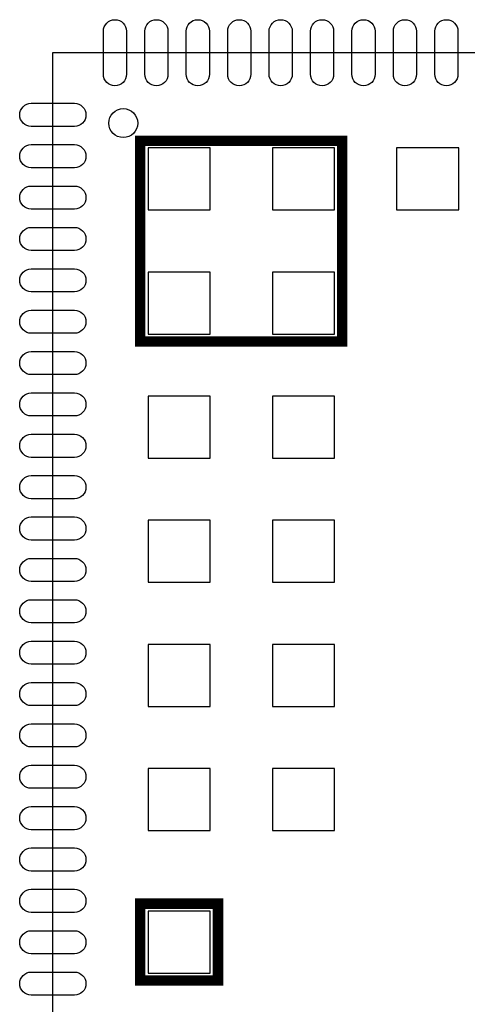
# Model space of a CAD drawing. Extents: x -1 to 126, y -1 to 41.
# Tile 9 of 13: x 74 to 85, y 17 to 41. Entities that reach past the tile are written whole.
import ezdxf

# ---------------------------------------------------------------- set-up
doc = ezdxf.new("R2010")
doc.units = 0
doc.header["$MEASUREMENT"] = 0
for name, color, linetype in [('BOTTOM', 1, 'CONTINUOUS'), ('OUTLINE', 6, 'CONTINUOUS'), ('SILKSCREEN_BOTTOM', 7, 'CONTINUOUS')]:
    doc.layers.add(name, color=color, linetype=linetype)

msp = doc.modelspace()

# ---------------------------------------------------------------- linework, layer by layer
at = {"layer": 'BOTTOM'}
for points in [[(76.779397, 40.520595), (76.779397, 39.479398, -1), (76.220597, 39.479398), (76.220597, 40.520595, -1)], [(77.779395, 40.520595), (77.779395, 39.479398, -1), (77.220595, 39.479398), (77.220595, 40.520595, -1)], [(78.779393, 40.520595), (78.779393, 39.479398, -1), (78.220593, 39.479398), (78.220593, 40.520595, -1)], [(79.779391, 40.520595), (79.779391, 39.479398, -1), (79.220591, 39.479398), (79.220591, 40.520595, -1)], [(80.779389, 40.520595), (80.779389, 39.479398, -1), (80.220589, 39.479398), (80.220589, 40.520595, -1)], [(81.779412, 40.520595), (81.779412, 39.479398, -1), (81.220612, 39.479398), (81.220612, 40.520595, -1)], [(82.77941, 40.520595), (82.77941, 39.479398, -1), (82.22061, 39.479398), (82.22061, 40.520595, -1)], [(83.779408, 40.520595), (83.779408, 39.479398, -1), (83.220608, 39.479398), (83.220608, 40.520595, -1)], [(84.779406, 40.520595), (84.779406, 39.479398, -1), (84.220606, 39.479398), (84.220606, 40.520595, -1)], [(74.479402, 38.779399), (75.520598, 38.779399, -1), (75.520598, 38.220599), (74.479402, 38.220599, -1)], [(74.479402, 37.779401), (75.520598, 37.779401, -1), (75.520598, 37.220601), (74.479402, 37.220601, -1)], [(74.479402, 36.779403), (75.520598, 36.779403, -1), (75.520598, 36.220603), (74.479402, 36.220603, -1)], [(74.479402, 35.779405), (75.520598, 35.779405, -1), (75.520598, 35.220605), (74.479402, 35.220605, -1)], [(74.479402, 34.779407), (75.520598, 34.779407, -1), (75.520598, 34.220607), (74.479402, 34.220607, -1)], [(74.479402, 33.779409), (75.520598, 33.779409, -1), (75.520598, 33.220609), (74.479402, 33.220609, -1)], [(74.479402, 32.779411), (75.520598, 32.779411, -1), (75.520598, 32.220611), (74.479402, 32.220611, -1)], [(74.479402, 31.779388), (75.520598, 31.779388, -1), (75.520598, 31.220588), (74.479402, 31.220588, -1)], [(74.479402, 30.77939), (75.520598, 30.77939, -1), (75.520598, 30.22059), (74.479402, 30.22059, -1)], [(74.479402, 29.779392), (75.520598, 29.779392, -1), (75.520598, 29.220592), (74.479402, 29.220592, -1)], [(74.479402, 28.779394), (75.520598, 28.779394, -1), (75.520598, 28.220594), (74.479402, 28.220594, -1)], [(74.479402, 27.779396), (75.520598, 27.779396, -1), (75.520598, 27.220596), (74.479402, 27.220596, -1)], [(74.479402, 26.779398), (75.520598, 26.779398, -1), (75.520598, 26.220598), (74.479402, 26.220598, -1)], [(74.479402, 25.7794), (75.520598, 25.7794, -1), (75.520598, 25.2206), (74.479402, 25.2206, -1)], [(74.479402, 24.779402), (75.520598, 24.779402, -1), (75.520598, 24.220602), (74.479402, 24.220602, -1)], [(74.479402, 23.779404), (75.520598, 23.779404, -1), (75.520598, 23.220604), (74.479402, 23.220604, -1)], [(74.479402, 22.779406), (75.520598, 22.779406, -1), (75.520598, 22.220606), (74.479402, 22.220606, -1)], [(74.479402, 21.779408), (75.520598, 21.779408, -1), (75.520598, 21.220608), (74.479402, 21.220608, -1)], [(74.479402, 20.77941), (75.520598, 20.77941, -1), (75.520598, 20.22061), (74.479402, 20.22061, -1)], [(74.479402, 19.779412), (75.520598, 19.779412, -1), (75.520598, 19.220612), (74.479402, 19.220612, -1)], [(74.479402, 18.779388), (75.520598, 18.779388, -1), (75.520598, 18.220588), (74.479402, 18.220588, -1)], [(74.479402, 17.77939), (75.520598, 17.77939, -1), (75.520598, 17.22059), (74.479402, 17.22059, -1)]]:
    msp.add_lwpolyline(points, format="xyb", close=True, dxfattribs=at)
for points in [[(78.800018, 36.199978), (78.800018, 37.699975), (77.300021, 37.699975), (77.300021, 36.199978)], [(81.800012, 36.199978), (81.800012, 37.699975), (80.300015, 37.699975), (80.300015, 36.199978)], [(84.800006, 36.199978), (84.800006, 37.699975), (83.300009, 37.699975), (83.300009, 36.199978)], [(78.800018, 33.199984), (78.800018, 34.699981), (77.300021, 34.699981), (77.300021, 33.199984)], [(81.800012, 33.199984), (81.800012, 34.699981), (80.300015, 34.699981), (80.300015, 33.199984)], [(78.800018, 30.19999), (78.800018, 31.699987), (77.300021, 31.699987), (77.300021, 30.19999)], [(81.800012, 30.19999), (81.800012, 31.699987), (80.300015, 31.699987), (80.300015, 30.19999)], [(78.800018, 27.199996), (78.800018, 28.699993), (77.300021, 28.699993), (77.300021, 27.199996)], [(81.800012, 27.199996), (81.800012, 28.699993), (80.300015, 28.699993), (80.300015, 27.199996)], [(78.800018, 24.199977), (78.800018, 25.699974), (77.300021, 25.699974), (77.300021, 24.199977)], [(81.800012, 24.199977), (81.800012, 25.699974), (80.300015, 25.699974), (80.300015, 24.199977)], [(78.800018, 21.199983), (78.800018, 22.69998), (77.300021, 22.69998), (77.300021, 21.199983)], [(81.800012, 21.199983), (81.800012, 22.69998), (80.300015, 22.69998), (80.300015, 21.199983)], [(78.800018, 17.749977), (78.800018, 19.249974), (77.300021, 19.249974), (77.300021, 17.749977)]]:
    msp.add_lwpolyline(points, close=True, dxfattribs=at)
msp.add_circle((76.699997, 38.3), 0.349999, dxfattribs=at)
at = {"layer": 'OUTLINE'}
msp.add_lwpolyline([(75, 0), (75, 40.005), (125.038, 40.005), (125.038, 0)], close=True, dxfattribs=at)
at = {"layer": 'SILKSCREEN_BOTTOM', "const_width": 0.254}
for points in [[(80.9182, 37.8714), (81.985, 37.8714), (81.985, 33.02), (77.1082, 33.02), (77.1082, 37.8714), (80.9182, 37.8714)], [(78.429, 19.431), (78.9878, 19.431), (78.9878, 17.5768), (77.1082, 17.5768), (77.1082, 19.431), (78.429, 19.431)]]:
    msp.add_lwpolyline(points, dxfattribs=at)

doc.saveas('drawing.dxf')
